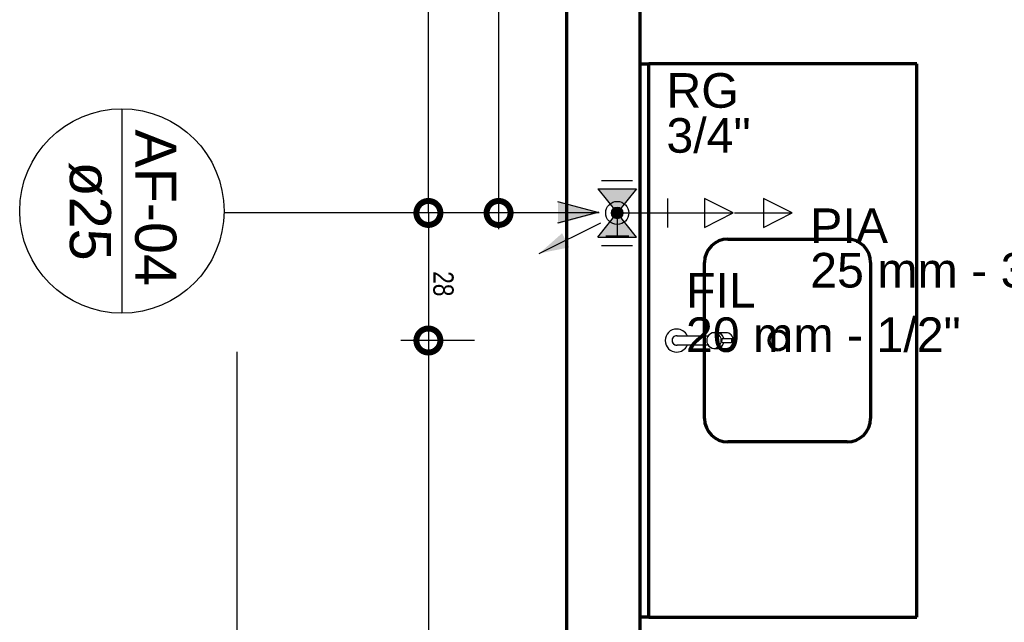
# Model space of a CAD drawing. Header units: millimetres. Extents: x -20654 to 2526, y -8238 to 977.
# Tile 74 of 219: x -10328.61 to -10326.48, y -4101.08 to -4099.77. Entities that reach past the tile are written whole.
import ezdxf

# ---------------------------------------------------------------- set-up
doc = ezdxf.new("R2010")
doc.units = ezdxf.units.MM
doc.linetypes.add('HIDDEN2', pattern=[0.47625, 0.3175, -0.15875])
for name, color, linetype in [('01 CONTORNO_dwg', 252, 'Continuous'), ('AF-Colunas', 4, 'Continuous'), ('AF-Conexões', 4, 'Continuous'), ('CV-Indicação coluna', 7, 'Continuous'), ('G-IMPT', 8, 'Continuous'), ('P-PIPE-IDEN', 7, 'Continuous'), ('Simbolos', 7, 'Continuous'), ('Simbolos_int', 8, 'Continuous'), ('Textos', 7, 'Continuous'), ('TQ-Conexões', 7, 'Continuous')]:
    doc.layers.add(name, color=color, linetype=linetype)
doc.styles.add('Arial', font='arial.ttf', dxfattribs={"height": 100})
doc.styles.add('Arial_4', font='arial.ttf', dxfattribs={"width": 0.8, "height": 0.07})
doc.styles.add('Arial_9', font='arial.ttf', dxfattribs={"height": 0.0625})

# ---------------------------------------------------------------- blocks, each defined once
blk = doc.blocks.new('Anotacao_Coluna - Coluna-1332778-9 COBERTURA')
at = {"layer": 'P-PIPE-IDEN'}
blk.add_line((-0.006203, 0), (0.006203, 0), dxfattribs=at)
blk.add_circle((0, 0), 0.006203, dxfattribs=at)
blk = doc.blocks.new('_DotSmall')
at = {"color": 0, "linetype": 'ByBlock', "const_width": 0.5}
blk.add_lwpolyline([(-0.0625, 0, 1), (0.0625, 0, 1)], format="xyb", close=True, dxfattribs=at)
blk = doc.blocks.new('Torneira 52_1197C - 1197clnk_3d_dwg-811481-PLANTA')
at = {"layer": 'G-IMPT'}
for p, q in [((-17, -80.8), (-17, -86.7)), ((17, -86.7), (17, -80.8)), ((-17, -87.1), (-17, -106.9)), ((-3.9, -99), (-3.9, -120.3)), ((3.9, -120.3), (3.9, -99)), ((17, -106.9), (17, -87.1))]:
    blk.add_line(p, q, dxfattribs=at)
at = {"layer": 'G-IMPT', "flags": 128}
for points in [[(0, 10.3), (-2.1, 10.1), (-4.1, 9.5), (-5.8, 8.5), (-7.4, 7.2), (-8.7, 5.6), (-9.6, 3.8), (-10.2, 1.8), (-10.3, 0)], [(-10.3, -69), (-10.3, -65.2), (-10.3, -48.2), (-10.3, -33.7), (-10.3, -32.4), (-10.3, -31.1), (-10.3, -29.8), (-10.3, -17), (-10.3, -16), (-10.3, -15), (-10.3, -6.8), (-10.3, -6.2), (-10.3, -1.8), (-10.3, -1.5), (-10.3, 0), (-10.3, 0), (-10.3, 0)], [(10.3, 0), (10.3, 0.3), (10.1, 2.2), (9.4, 4.2), (8.4, 6), (7.1, 7.5), (5.5, 8.8), (3.8, 9.6), (1.5, 10.2), (0, 10.3)], [(10.3, 0), (10.3, 0), (10.3, -0.1), (10.3, -0.2), (10.3, -0.3), (10.3, -0.4), (10.3, -0.6), (10.3, -0.8), (10.3, -1.1), (10.3, -1.4), (10.3, -1.7), (10.3, -2), (10.3, -6.9), (10.3, -7.6), (10.3, -15.4), (10.3, -16.4), (10.3, -17.4), (10.3, -18.4), (10.3, -19.5), (10.3, -20.6), (10.3, -21.7), (10.3, -31.8), (10.3, -33.2), (10.3, -34.5), (10.3, -35.8), (10.3, -37.2), (10.3, -38.6), (10.3, -40), (10.3, -41.4), (10.3, -42.8), (10.3, -44.3), (10.3, -62.1), (10.3, -63.6), (10.3, -65.1), (10.3, -66.6), (10.3, -68.1), (10.3, -69)]]:
    blk.add_lwpolyline(points, dxfattribs=at)
at = {"layer": 'G-IMPT'}
for radius, start, end in [(25, 0, 180), (25, 180, 245.3696), (10.3, 90, 180), (10.3, 180, 183.2482), (10.3, 120, 124.7345), (10.3, 111.7685, 115.8886), (10.3, 83.6496, 99.1291), (10.3, 360, 90), (10.3, 354.6816, 0), (25, 295.0785, 0)]:
    blk.add_arc((0, 0), radius, start, end, dxfattribs=at)
for centre, major_axis, ratio, start_param, end_param in [((0, -80.8), (17, 0), 0.927347, 1.570796, 4.712389), ((0, -80.8), (-17, 0), 0.927347, 1.570796, 4.712389), ((0, -86.7), (17, 0), 0.927347, 3.141593, 4.457832), ((0, -87.1), (17, 0), 0.927347, 3.141593, 4.45775), ((0, -86.7), (-17, 0), 0.927347, 1.825342, 3.141593), ((0, -87.1), (17, 0), 0.927347, 4.967017, 6.283185), ((0, -106.9), (17, 0), 0.927347, 3.141593, 4.712389), ((0, -120.3), (3.95, 0), 0.374204, 1.570796, 4.712389), ((0, -106.9), (-17, 0), 0.927347, 1.570796, 3.141593), ((0, -120.3), (3.95, 0), 0.374204, 4.712389, 7.853982)]:
    blk.add_ellipse(centre, major_axis=major_axis, ratio=ratio, start_param=start_param, end_param=end_param, dxfattribs=at)
for points, knots in [([(-3.9, -99.3), (-3.9, -99.2), (-4, -99), (-3.9, -98.8), (-3.8, -98.6), (-3.5, -98.4), (-3, -98.2), (-2.4, -98.1), (-1.4, -98), (-0.6, -98), (0, -98)], [0.4444444, 0.4444444, 0.4444444, 0.4444444, 0.5138889, 0.5486111, 0.5833333, 0.6527778, 0.7222222, 0.7916667, 0.8611111, 1, 1, 1, 1]), ([(3.9, -99.3), (4, -99.1), (4, -98.8), (3.7, -98.5), (3.5, -98.4), (3.2, -98.3), (3, -98.2), (2.8, -98.2), (2.5, -98.1), (2.3, -98.1), (1.9, -98), (1.2, -98), (0.5, -98), (0, -98)], [0.4444444, 0.4444444, 0.4444444, 0.4444444, 0.5555556, 0.6111111, 0.6666667, 0.6944444, 0.7222222, 0.75, 0.7777778, 0.8055556, 0.8333333, 0.8888889, 1, 1, 1, 1])]:
    blk.add_open_spline(points, degree=3, knots=knots, dxfattribs=at)
blk = doc.blocks.new('Torneira 52_1197C - Torneira 52_1197C-809035-PLANTA')
blk.add_blockref('Torneira 52_1197C - 1197clnk_3d_dwg-811481-PLANTA', (-0.1, 0.6))
blk = doc.blocks.new('terreo')
at = {"layer": '01 CONTORNO_dwg', "lineweight": 70}
for p, q in [((-16937.2, -105.1), (-16937.2, -8945.1)), ((-16777.2, -5225.1), (-16777.2, -2425.1)), ((-16777.2, -3225.1), (-16758.2, -3225.1)), ((-16177.2, -3225.1), (-16758.2, -3225.1)), ((-16758.2, -4425.1), (-16758.2, -3225.1)), ((-16177.2, -4425.1), (-16177.2, -3225.1)), ((-16586.8, -3605.1), (-16328.2, -3605.1)), ((-16637.6, -3994.3), (-16637.6, -3655.9)), ((-16277.4, -3655.9), (-16277.4, -3994.3)), ((-16328.2, -4045.1), (-16586.8, -4045.1)), ((-16758.2, -4425.1), (-16777.2, -4425.1)), ((-16758.2, -4425.1), (-16177.2, -4425.1))]:
    blk.add_line(p, q, dxfattribs=at)
for centre, radius, start, end in [((-16586.8, -3655.9), 50.8, 90, 180), ((-16328.2, -3655.9), 50.8, 0, 90), ((-16477.7, -3825.1), 20, 90, 270), ((-16477.7, -3825.1), 20, 270, 90), ((-16586.8, -3994.3), 50.8, 180, 270), ((-16328.2, -3994.3), 50.8, 270, 0)]:
    blk.add_arc(centre, radius, start, end, dxfattribs=at)
at = {"layer": '01 CONTORNO_dwg', "lineweight": 70, "rotation": 90}
blk.add_blockref('Torneira 52_1197C - Torneira 52_1197C-809035-PLANTA', (-16697.2, -3825.1), dxfattribs=at)

msp = doc.modelspace()

# ---------------------------------------------------------------- hatches: boundary and pattern name
at = {"layer": 'AF-Colunas', "linetype": 'Continuous'}
msp.add_hatch(color=256, dxfattribs=at).paths.add_polyline_path([(-10327.3062, -4100.1885), (-10327.3063, -4100.1874), (-10327.3064, -4100.1863), (-10327.3067, -4100.1853), (-10327.307, -4100.1842), (-10327.3074, -4100.1832), (-10327.3079, -4100.1823), (-10327.3085, -4100.1813), (-10327.3092, -4100.1805), (-10327.3099, -4100.1797), (-10327.3107, -4100.1789), (-10327.3116, -4100.1783), (-10327.3125, -4100.1777), (-10327.3135, -4100.1772), (-10327.3145, -4100.1768), (-10327.3155, -4100.1764), (-10327.3166, -4100.1762), (-10327.3176, -4100.1761), (-10327.3187, -4100.176), (-10327.3198, -4100.1761), (-10327.3209, -4100.1762), (-10327.322, -4100.1764), (-10327.323, -4100.1768), (-10327.324, -4100.1772), (-10327.325, -4100.1777), (-10327.3259, -4100.1783), (-10327.3268, -4100.1789), (-10327.3276, -4100.1797), (-10327.3283, -4100.1805), (-10327.329, -4100.1813), (-10327.3296, -4100.1823), (-10327.3301, -4100.1832), (-10327.3305, -4100.1842), (-10327.3308, -4100.1853), (-10327.331, -4100.1863), (-10327.3312, -4100.1874), (-10327.3312, -4100.1885), (-10327.3312, -4100.1896), (-10327.331, -4100.1907), (-10327.3308, -4100.1918), (-10327.3305, -4100.1928), (-10327.3301, -4100.1938), (-10327.3296, -4100.1948), (-10327.329, -4100.1957), (-10327.3283, -4100.1966), (-10327.3276, -4100.1974), (-10327.3268, -4100.1981), (-10327.3259, -4100.1988), (-10327.325, -4100.1993), (-10327.324, -4100.1998), (-10327.323, -4100.2003), (-10327.322, -4100.2006), (-10327.3209, -4100.2008), (-10327.3198, -4100.201), (-10327.3187, -4100.201), (-10327.3176, -4100.201), (-10327.3166, -4100.2008), (-10327.3155, -4100.2006), (-10327.3145, -4100.2003), (-10327.3135, -4100.1998), (-10327.3125, -4100.1993), (-10327.3116, -4100.1988), (-10327.3107, -4100.1981), (-10327.3099, -4100.1974), (-10327.3092, -4100.1966), (-10327.3085, -4100.1957), (-10327.3079, -4100.1948), (-10327.3074, -4100.1938), (-10327.307, -4100.1928), (-10327.3067, -4100.1918), (-10327.3064, -4100.1907), (-10327.3063, -4100.1896)])
at = {"layer": 'AF-Colunas'}
msp.add_hatch(color=256, dxfattribs=at).paths.add_polyline_path([(-10327.4878, -4100.2763), (-10327.4228, -4100.2631), (-10327.4381, -4100.2324)])
at = {"layer": 'CV-Indicação coluna'}
msp.add_hatch(color=256, dxfattribs=at).paths.add_polyline_path([(-10327.3579, -4100.1885), (-10327.4472, -4100.1646), (-10327.4472, -4100.2124)])
at = {"layer": 'Simbolos', "linetype": 'Continuous'}
for points in [[(-10327.3608, -4100.136), (-10327.2768, -4100.136), (-10327.3187, -4100.1885)], [(-10327.3187, -4100.1885), (-10327.3608, -4100.241), (-10327.2768, -4100.241)]]:
    msp.add_hatch(color=256, dxfattribs=at).paths.add_polyline_path(points)

# ---------------------------------------------------------------- linework, layer by layer
at = {"ltscale": 2}
for p, q in [((-10327.576, -4097.9085), (-10327.576, -4100.2237)), ((-10327.476, -4100.1885), (-10327.636, -4100.1885))]:
    msp.add_line(p, q, dxfattribs=at)
for p, q in [((-10327.7283, -4100.1885), (-10327.7283, -4097.942)), ((-10327.6283, -4100.1885), (-10327.7883, -4100.1885)), ((-10327.6283, -4100.1885), (-10327.7883, -4100.1885)), ((-10327.7283, -4100.1885), (-10327.7283, -4101.885)), ((-10327.7283, -4100.2085), (-10327.7283, -4100.2085)), ((-10327.6283, -4100.4651), (-10327.7883, -4100.4651)), ((-10327.6283, -4100.4651), (-10327.7883, -4100.4651)), ((-10327.7283, -4100.4851), (-10327.7283, -4100.4851))]:
    msp.add_line(p, q)
at = {"layer": 'AF-Colunas'}
msp.add_line((-10327.4878, -4100.2763), (-10327.3544, -4100.2099), dxfattribs=at)
msp.add_circle((-10327.3187, -4100.1885), 0.0125, dxfattribs=at)
at = {"layer": 'AF-Conexões'}
for p, q in [((-10327.0668, -4100.1886), (-10327.1293, -4100.1574)), ((-10327.1293, -4100.1574), (-10327.1293, -4100.2199)), ((-10326.9391, -4100.1885), (-10327.0016, -4100.1573)), ((-10327.0016, -4100.1573), (-10327.0016, -4100.2198)), ((-10327.3187, -4100.1885), (-10327.3187, -4100.2385)), ((-10327.2937, -4100.1885), (-10327.0668, -4100.1886)), ((-10327.1293, -4100.2199), (-10327.0668, -4100.1886)), ((-10327.0641, -4100.1885), (-10326.9391, -4100.1885)), ((-10327.0016, -4100.2198), (-10326.9391, -4100.1885)), ((-10327.2937, -4100.2385), (-10327.3437, -4100.2385))]:
    msp.add_line(p, q, dxfattribs=at)
msp.add_circle((-10327.3187, -4100.1885), 0.025, dxfattribs=at)
msp.add_circle((-10327.3187, -4100.1885), 0.025, dxfattribs=at)
msp.add_circle((-10327.3187, -4100.1885), 0.025, dxfattribs=at)
at = {"layer": 'CV-Indicação coluna'}
for p, q in [((-10327.3579, -4100.1885), (-10327.4472, -4100.1646)), ((-10327.3579, -4100.1885), (-10328.1717, -4100.1885)), ((-10327.4472, -4100.2102), (-10327.3579, -4100.1863))]:
    msp.add_line(p, q, dxfattribs=at)
at = {"layer": 'Simbolos'}
for p, q in [((-10327.3608, -4100.136), (-10327.2768, -4100.136)), ((-10327.3608, -4100.136), (-10327.3187, -4100.1885)), ((-10327.2768, -4100.136), (-10327.3189, -4100.1885)), ((-10327.2089, -4100.22), (-10327.2089, -4100.157)), ((-10327.3608, -4100.241), (-10327.3187, -4100.1885)), ((-10327.3187, -4100.1885), (-10327.2089, -4100.1885)), ((-10327.2768, -4100.241), (-10327.3187, -4100.1885)), ((-10327.3608, -4100.241), (-10327.2768, -4100.241))]:
    msp.add_line(p, q, dxfattribs=at)
at = {"layer": 'Simbolos_int'}
for p, q in [((-10327.3526, -4100.1178), (-10327.2854, -4100.1178)), ((-10327.3526, -4100.2592), (-10327.2854, -4100.2592))]:
    msp.add_line(p, q, dxfattribs=at)
at = {"layer": 'TQ-Conexões', "color": 244, "linetype": 'HIDDEN2', "ltscale": 8, "true_color": 0x991b1e}
msp.add_lwpolyline([(-10328.1438, -4102.0173), (-10324.0922, -4102.0173), (-10324.0922, -4096.6798), (-10328.1438, -4096.6798), (-10328.1438, -4102.0173)], dxfattribs=at)

# ---------------------------------------------------------------- block references
at = {"xscale": 0.104, "yscale": 0.104, "zscale": 0.104}
for p, rotation in [((-10327.7283, -4100.1885), 90), ((-10327.7283, -4100.1885), 270), ((-10327.7283, -4100.4651), 90), ((-10327.7283, -4100.4651), 270)]:
    msp.add_blockref('_DotSmall', p, dxfattribs=dict(at, rotation=rotation))
at = {"ltscale": 2, "xscale": 0.104, "yscale": 0.104, "zscale": 0.104, "rotation": 270}
msp.add_blockref('_DotSmall', (-10327.576, -4100.1885), dxfattribs=at)
at = {"layer": '01 CONTORNO_dwg', "xscale": 0.001, "yscale": 0.001, "zscale": 0.001}
msp.add_blockref('terreo', (-10310.4917, -4096.6399), dxfattribs=at)
at = {"layer": 'CV-Indicação coluna', "xscale": 35.72792670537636, "yscale": 35.72792670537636, "zscale": 35.72792670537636, "rotation": 270}
msp.add_blockref('Anotacao_Coluna - Coluna-1332778-9 COBERTURA', (-10328.3933, -4100.1843), dxfattribs=at)

# ---------------------------------------------------------------- texts
at = {"layer": 'CV-Indicação coluna', "char_height": 0.08932, "attachment_point": 1, "rotation": 270, "style": 'Arial_9'}
for s, insert, width in [('AF-04', (-10328.2751, -4100.0072), 0.426775), ('ø25', (-10328.4169, -4100.0769), 0.257784)]:
    msp.add_mtext(s, dxfattribs=dict(at, insert=insert, width=width))
at = {"layer": 'Textos', "char_height": 0.075, "attachment_point": 7, "line_spacing_factor": 0.6, "style": 'Arial'}
for s, insert, width in [('RG', (-10327.2119, -4099.9615), 0.314405), ('3/4"', (-10327.2119, -4100.059), 0.19093), ('PIA', (-10326.9, -4100.2537), 0.337843), ('25 mm - 3/4"', (-10326.9, -4100.3512), 1.192111), ('FIL', (-10327.1695, -4100.3935), 0.337843), ('20 mm - 1/2"', (-10327.1695, -4100.491), 1.192111)]:
    msp.add_mtext(s, dxfattribs=dict(at, insert=insert, width=width))

# ---------------------------------------------------------------- next in the draw order: texts
at = {"insert": (-10327.6959, -4100.3421), "char_height": 0.044, "attachment_point": 5, "rotation": 270, "style": 'Arial_4', "bg_fill": 3, "box_fill_scale": 1.1, "bg_fill_color": 256, "bg_fill_true_color": 13158600, "bg_fill_transparency": 0}
msp.add_mtext('\\A1;28', dxfattribs=at)

doc.saveas('drawing.dxf')
